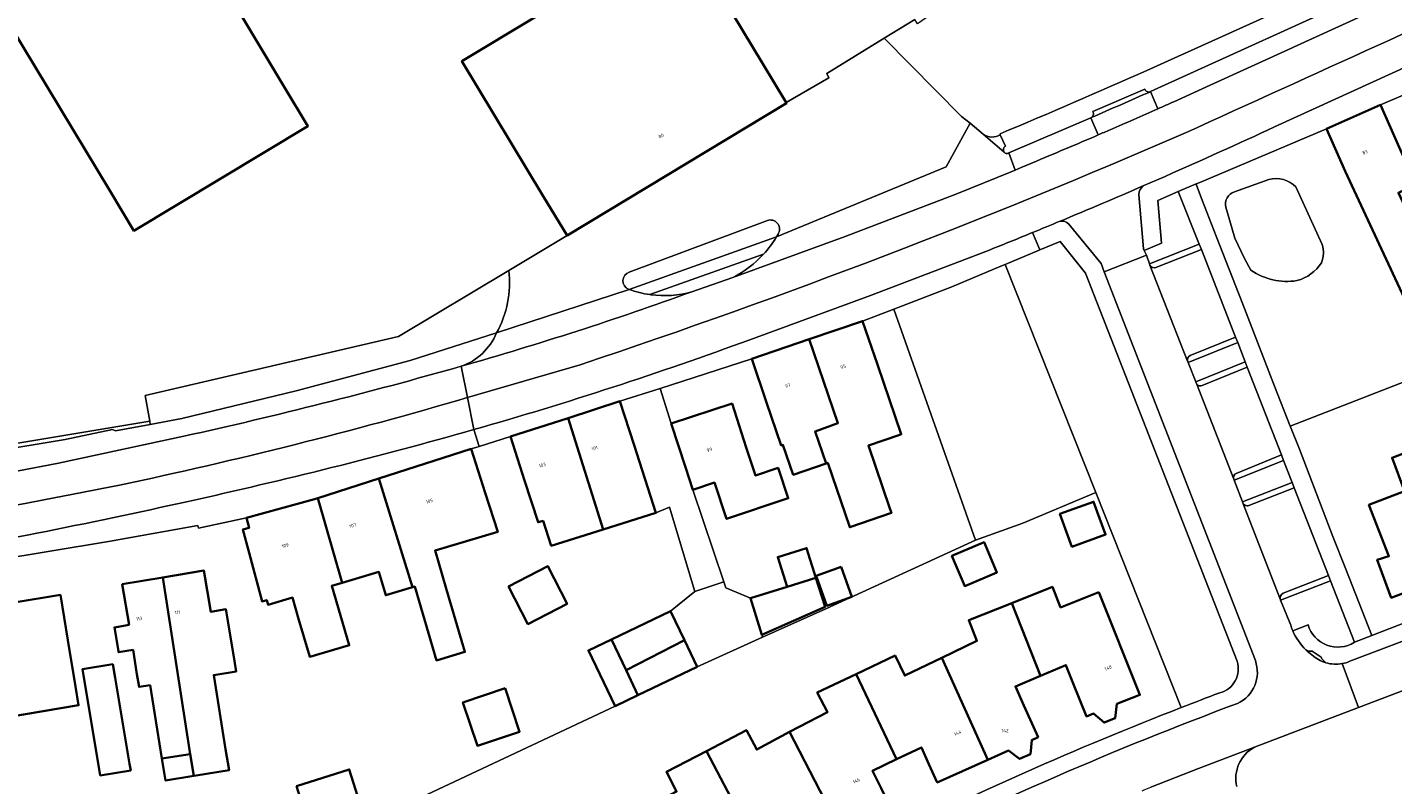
# Model space of a CAD drawing. Header units: metres. Extents: x 197700 to 204338, y 317132 to 325229.
# Tile 121 of 256: x 199497 to 199645, y 318301 to 318384. Entities that reach past the tile are written whole.
import ezdxf
from ezdxf.enums import TextEntityAlignment as Align

# ---------------------------------------------------------------- set-up
doc = ezdxf.new("R2010")
doc.units = ezdxf.units.M
for name, color, linetype, lineweight in [('B-WE-GR-BEPLANTING_CULTUUR_BODEMBEDEKKER-GV', 90, 'Continuous', 18), ('B-WE-GR-BEPLANTING_CULTUUR_HEESTERS-GV', 90, 'Continuous', 18), ('B-WE-GR-BOS_LOOF-GV', 40, 'Continuous', 13), ('B-WE-GR-GRAS-GV', 60, 'Continuous', 13), ('B-WE-IE-TERREINAFSCHEIDING_KUNSTMATIG_HEKWERK-G', 20, 'IE-TERREINAFSCHEIDING-KUNSTMATIG', 18), ('B-WE-OG-BEBOUWING-GV', 7, 'Continuous', 35), ('B-WE-OG-BEBOUWING-T18', 10, 'Continuous', 18), ('B-WE-OG-TERREIN_CULTUURSCHEIDING-GV', 7, 'Continuous', 18), ('B-WE-OG-TERREIN_ERF-GV', 7, 'Continuous', 18), ('B-WE-OG-WATER_GREPPEL-GV', 160, 'Continuous', 18), ('B-WE-VH-VERHARDING_ASFALT-GV', 252, 'Continuous', 18), ('B-WE-VH-VERHARDING_BETONSTRAATSTEEN-GV', 252, 'Continuous', 18), ('B-WE-VH-VERHARDING_GESLOTEN-GV', 252, 'Continuous', 18), ('B-WE-VH-VERHARDING_HALFVERHARDING-GV', 252, 'Continuous', 18), ('B-WE-VH-VERHARDING_OPEN-GV', 252, 'Continuous', 18), ('B-WE-VH-VERHARDING_STRAATBAKSTEEN-GV', 252, 'Continuous', 18), ('B-WE-VH-VERHARDING_TEGEL-GV', 252, 'Continuous', 18)]:
    doc.layers.add(name, color=color, linetype=linetype, lineweight=lineweight)
doc.styles.add('NLCS-ISO-M200-T18', font='NLCS-ISO.ttf', dxfattribs={"height": 0.36})
doc.linetypes.add('IE-TERREINAFSCHEIDING-KUNSTMATIG', pattern='A,4,[82,NLCS.SHX,S=0.75,R=90,X=0,Y=0],4,-2', length=10)

msp = doc.modelspace()

# ---------------------------------------------------------------- linework, layer by layer
at = {"layer": 'B-WE-GR-BEPLANTING_CULTUUR_BODEMBEDEKKER-GV'}
msp.add_lwpolyline([(199500.92, 318338.949), (199506.048, 318340.017), (199506.386, 318339.877), (199510.139, 318340.566), (199510.08, 318340.933), (199469.064, 318334.091), (199469.231, 318333.691)], close=True, dxfattribs=at)
at = {"layer": 'B-WE-GR-BEPLANTING_CULTUUR_HEESTERS-GV'}
for points in [[(199576.742, 318359.066), (199564.406, 318354.662), (199564.487, 318354.65)], [(199568.97, 318354.978), (199573.403, 318356.53)]]:
    msp.add_lwpolyline(points, dxfattribs=at)
for points in [[(199573.403, 318356.53, 0.0903013), (199576.742, 318359.066)], [(199564.487, 318354.65, 0.1034219), (199568.97, 318354.978)]]:
    msp.add_lwpolyline(points, format="xyb", dxfattribs=at)
at = {"layer": 'B-WE-GR-BOS_LOOF-GV'}
msp.add_lwpolyline([(199930.14, 318404.44), (199888.494, 318379.147), (199885.262, 318378.342), (199857.285, 318378.176), (199857.304, 318379.806), (199851.187, 318379.879), (199838.131, 318379.311), (199825.179, 318377.579), (199812.433, 318374.697), (199810.414, 318374.13), (199641.357, 318309.84), (199630.056, 318305.532)], dxfattribs=at)
msp.add_lwpolyline([(199630.056, 318305.532, 0.3391865), (199628.124, 318301.251)], format="xyb", dxfattribs=at)
at = {"layer": 'B-WE-GR-GRAS-GV'}
msp.add_lwpolyline([(199637.864, 318372.653), (199624.122, 318366.826), (199623.705, 318366.699), (199623.758, 318366.565), (199624.386, 318364.906), (199625.877, 318361.016), (199628.697, 318353.812), (199632.238, 318344.742), (199633.925, 318340.386), (199649.745, 318346.537), (199647.225, 318352.774), (199647.077, 318352.705), (199639.891, 318368.082)], close=True, dxfattribs=at)
for points in [[(199627.894, 318365.829), (199631.605, 318367.162)], [(199634.548, 318366.36), (199637.39, 318360.108)], [(199627.918, 318360.808), (199626.927, 318364.151)], [(199629.671, 318357.309), (199628.974, 318358.581), (199627.918, 318360.808)]]:
    msp.add_lwpolyline(points, dxfattribs=at)
for points in [[(199631.605, 318367.162, -0.2684091), (199634.548, 318366.36)], [(199626.927, 318364.151, -0.3970206), (199627.894, 318365.829)], [(199637.39, 318360.108, -0.169533), (199637.334, 318358.126)], [(199637.334, 318358.126, -0.1853288), (199634.663, 318356.189)], [(199634.663, 318356.189, -0.1953466), (199629.671, 318357.309)]]:
    msp.add_lwpolyline(points, format="xyb", dxfattribs=at)
at = {"layer": 'B-WE-IE-TERREINAFSCHEIDING_KUNSTMATIG_HEKWERK-G'}
for points in [[(199593.167, 318384.549), (199589.849, 318382.509)], [(199589.849, 318382.509), (199583.604, 318378.67)], [(199583.822, 318378.193), (199579.198, 318375.53)], [(199583.604, 318378.67), (199583.822, 318378.193)], [(199549.076, 318357.284), (199555.404, 318361.067)], [(199537.089, 318350.119), (199549.076, 318357.284)], [(199590.871, 318353.1), (199599.738, 318328.005)], [(199537.089, 318350.119), (199509.598, 318343.699)], [(199509.598, 318343.699), (199510.08, 318340.933)], [(199510.08, 318340.933), (199469.064, 318334.091)], [(199572.426, 318323.489), (199569.062, 318333.484)], [(199604.897, 318329.845), (199612.807, 318333.184)], [(199612.807, 318333.184), (199622.09, 318309.829)], [(199565.051, 318330.965), (199566.528, 318331.592)], [(199566.528, 318331.592), (199569.267, 318322.426)], [(199599.738, 318328.005), (199604.897, 318329.845)], [(199583.487, 318320.536), (199599.738, 318328.005)], [(199569.267, 318322.426), (199566.642, 318320.302)], [(199572.645, 318322.839), (199572.426, 318323.489)], [(199575.318, 318321.694), (199572.645, 318322.839)], [(199560.617, 318310.002), (199533.599, 318297.294)]]:
    msp.add_lwpolyline(points, dxfattribs=at)
at = {"layer": 'B-WE-OG-BEBOUWING-GV'}
msp.add_lwpolyline([(199467.897, 318428.667), (199505.797, 318365.89), (199508.371, 318361.604), (199527.269, 318372.956), (199524.694, 318377.242), (199513.927, 318395.161)], dxfattribs=at)
for points in [[(199567.835, 318394.362), (199543.98, 318380.001), (199552.821, 318365.348), (199555.404, 318361.067), (199579.243, 318375.455), (199579.198, 318375.53), (199576.66, 318379.736)], [(199647.586, 318366.609), (199645.776, 318370.692), (199643.75, 318375.262), (199637.864, 318372.653), (199639.891, 318368.082), (199647.077, 318352.705), (199647.225, 318352.774), (199650.888, 318354.471), (199645.675, 318365.723)], [(199581.708, 318349.823), (199584.823, 318340.718), (199582.343, 318339.816), (199583.543, 318336.331), (199583.714, 318336.39), (199586.109, 318329.408), (199590.633, 318330.959), (199590.463, 318331.456), (199588.124, 318338.275), (199591.42, 318339.42), (199591.688, 318339.513), (199589.104, 318347.069), (199587.486, 318351.8)], [(199581.708, 318349.823), (199575.454, 318347.683), (199577.072, 318342.953), (199578.665, 318338.296), (199578.842, 318338.357), (199579.958, 318335.102), (199583.543, 318336.331), (199582.343, 318339.816), (199584.823, 318340.718)], [(199561.138, 318343.087), (199555.517, 318341.271), (199559.342, 318329.174), (199565.051, 318330.965), (199562.674, 318338.329)], [(199571.403, 318334.265), (199572.719, 318330.32), (199579.426, 318332.557), (199578.326, 318335.855), (199575.857, 318335.031), (199574.869, 318338.077), (199573.326, 318342.833), (199566.723, 318340.692), (199568.266, 318335.936), (199569.062, 318333.484)], [(199552.823, 318330.122), (199553.678, 318327.397), (199559.342, 318329.174), (199555.517, 318341.271), (199549.257, 318339.249), (199550.794, 318334.491), (199552.262, 318329.946)], [(199653.573, 318328.125), (199650.941, 318335.078), (199649.561, 318338.723), (199644.993, 318336.949), (199646.34, 318333.343), (199642.468, 318331.838), (199644.643, 318326.26), (199643.383, 318325.88), (199644.907, 318321.759), (199651.823, 318324.397), (199650.8, 318327.059)], [(199546.524, 318333.146), (199545, 318337.908), (199534.967, 318334.698), (199538.612, 318322.89), (199538.86, 318322.963), (199541.227, 318314.959), (199544.316, 318315.872), (199542.279, 318322.764), (199541.064, 318326.872), (199547.879, 318328.913)], [(199534.967, 318334.698), (199528.337, 318332.576), (199530.972, 318323.373), (199534.971, 318324.555), (199535.716, 318322.034), (199538.612, 318322.89)], [(199531.65, 318316.575), (199531.753, 318316.605), (199529.85, 318323.041), (199530.972, 318323.373), (199528.337, 318332.576), (199527.97, 318332.459), (199520.596, 318330.416), (199520.878, 318329.345), (199520.203, 318329.169), (199520.878, 318326.641), (199522.288, 318321.361), (199522.796, 318321.511), (199522.947, 318321.001), (199525.572, 318321.777), (199526.252, 318319.475), (199527.478, 318315.341)], [(199608.93, 318330.861), (199610.228, 318327.287), (199613.878, 318328.612), (199612.581, 318332.186)], [(199579.295, 318322.938), (199582.429, 318323.918), (199581.418, 318327.151), (199578.284, 318326.17)], [(199597.195, 318326.309), (199598.591, 318323.027), (199602.085, 318324.513), (199600.688, 318327.796)], [(199507.849, 318318.8), (199506.252, 318318.533), (199506.682, 318315.959), (199506.705, 318315.845), (199508.28, 318316.098), (199508.704, 318313.443), (199508.923, 318312.074), (199510.133, 318312.255), (199511.405, 318304.3), (199514.491, 318304.793), (199511.512, 318323.966), (199507.108, 318323.229)], [(199514.861, 318302.414), (199515.117, 318302.455), (199518.697, 318303.027), (199518.331, 318305.317), (199517.046, 318313.36), (199519.485, 318313.75), (199519.18, 318315.571), (199518.354, 318320.502), (199516.704, 318320.232), (199515.971, 318324.713), (199511.512, 318323.966), (199514.491, 318304.793)], [(199549.061, 318322.981), (199551.149, 318318.903), (199555.405, 318321.092), (199553.318, 318325.17)], [(199575.318, 318321.694), (199576.557, 318317.734), (199583.416, 318320.762), (199582.429, 318323.918), (199579.295, 318322.938)], [(199585.159, 318325.115), (199582.456, 318324.144), (199583.626, 318320.89), (199586.328, 318321.861)], [(199613.162, 318322.363), (199609, 318320.704), (199608.112, 318322.934), (199603.685, 318321.17), (199606.828, 318313.284), (199609.575, 318314.443), (199610.375, 318312.457), (199611.816, 318308.879), (199612.551, 318309.178), (199613.72, 318308.2), (199614.925, 318308.684), (199615.117, 318310.224), (199617.604, 318311.215)], [(199492.173, 318310.453), (199492.518, 318308.415), (199502.366, 318310.083), (199502.021, 318312.121), (199501.195, 318317.14), (199500.383, 318322.073), (199490.527, 318320.451), (199491.339, 318315.518)], [(199605.742, 318304.783), (199605.856, 318306.31), (199606.556, 318306.627), (199605.017, 318310.045), (199604.081, 318312.124), (199606.828, 318313.284), (199603.685, 318321.17), (199599.017, 318319.31), (199599.909, 318317.071), (199596.101, 318315.24), (199601.081, 318304.161), (199603.326, 318305.169), (199604.546, 318304.255)], [(199561.808, 318313.891), (199568.152, 318317.144), (199566.642, 318320.302), (199560.213, 318317.227)], [(199561.808, 318313.891), (199560.213, 318317.227), (199557.731, 318316.04), (199560.617, 318310.002), (199563.1, 318311.189)], [(199569.53, 318314.263), (199569.529, 318314.264), (199568.152, 318317.144), (199561.808, 318313.891), (199563.1, 318311.189)], [(199601.081, 318304.161), (199596.101, 318315.24), (199592.064, 318313.299), (199591.031, 318315.476), (199586.785, 318313.46), (199591.175, 318304.215), (199593.88, 318305.512), (199594.699, 318303.699), (199595.602, 318301.703)], [(199506.087, 318314.544), (199502.784, 318313.99), (199504.72, 318302.462), (199508.023, 318303.016), (199507.906, 318303.713), (199506.336, 318313.064)], [(199591.175, 318304.215), (199586.785, 318313.46), (199582.57, 318311.46), (199583.69, 318309.338), (199579.56, 318307.204), (199585.057, 318296.546), (199590.429, 318299.222), (199589.497, 318301.093), (199588.565, 318302.964)], [(199548.672, 318311.925), (199544.09, 318310.396), (199545.663, 318305.68), (199550.245, 318307.208)], [(199580.385, 318294.218), (199581.641, 318293.336), (199582.804, 318293.915), (199582.856, 318295.449), (199585.057, 318296.546), (199579.56, 318307.204), (199575.997, 318305.275), (199574.876, 318307.397), (199570.543, 318305.109), (199574.341, 318297.861), (199576.994, 318299.254), (199577.877, 318297.481), (199579.678, 318293.866)], [(199514.491, 318304.793), (199511.405, 318304.3), (199511.785, 318301.922), (199514.861, 318302.414)], [(199570.543, 318305.109), (199566.187, 318302.844), (199567.299, 318300.706), (199563.585, 318298.774), (199569.381, 318288.315), (199571.532, 318289.503), (199572.824, 318288.675), (199573.962, 318289.303), (199573.948, 318290.838), (199574.604, 318291.2), (199572.711, 318294.628), (199571.694, 318296.47), (199574.341, 318297.861)], [(199526.029, 318301.312), (199527.88, 318295.483), (199528.642, 318295.724), (199533.599, 318297.294), (199531.752, 318303.125)]]:
    msp.add_lwpolyline(points, close=True, dxfattribs=at)
at = {"layer": 'B-WE-OG-TERREIN_CULTUURSCHEIDING-GV'}
for points in [[(199619.949, 318360.235), (199618.078, 318359.464), (199618.309, 318358.95), (199618.65, 318358.012), (199624.061, 318360.14), (199621.747, 318365.844), (199619.538, 318364.882)], [(199622.839, 318347.311), (199623.667, 318345.215), (199629.045, 318347.352), (199628.227, 318349.45)], [(199627.836, 318334.522), (199628.753, 318332.169), (199634.15, 318334.251), (199633.208, 318336.669)]]:
    msp.add_lwpolyline(points, close=True, dxfattribs=at)
for points in [[(199628.164, 318314.859), (199611.715, 318357.003), (199608.948, 318360.432), (199606.724, 318359.519), (199606.659, 318359.492), (199602.965, 318357.945), (199612.807, 318333.184)], [(199612.807, 318333.184), (199622.09, 318309.829)], [(199638.307, 318323.584), (199632.888, 318321.484), (199633.982, 318318.783)], [(199640.902, 318316.923), (199638.307, 318323.584)], [(199634.2, 318318.175), (199635.87, 318318.828)]]:
    msp.add_lwpolyline(points, dxfattribs=at)
for points in [[(199633.982, 318318.783, 0.0256301), (199634.2, 318318.175)], [(199635.87, 318318.828, 0.5001885), (199640.902, 318316.923)], [(199626.282, 318311.433, 0.4327638), (199628.164, 318314.859)], [(199622.09, 318309.829, -0.0028155), (199626.282, 318311.433)]]:
    msp.add_lwpolyline(points, format="xyb", dxfattribs=at)
at = {"layer": 'B-WE-OG-TERREIN_ERF-GV'}
for points in [[(199513.927, 318395.161), (199524.694, 318377.242), (199527.269, 318372.956), (199508.371, 318361.604), (199505.797, 318365.89), (199467.897, 318428.667)], [(199422.134, 318407.139), (199427.83, 318369.221), (199454.62, 318374.017), (199462.487, 318349.88), (199469.064, 318334.091), (199510.08, 318340.933), (199509.598, 318343.699), (199537.089, 318350.119), (199549.076, 318357.284), (199555.404, 318361.067), (199552.821, 318365.348), (199543.98, 318380.001), (199567.835, 318394.362), (199576.66, 318379.736), (199579.198, 318375.53), (199583.822, 318378.193), (199583.604, 318378.67), (199589.849, 318382.509), (199593.167, 318384.549)], [(199646.187, 318376.313), (199643.75, 318375.262), (199645.776, 318370.692)], [(199549.076, 318357.284), (199537.089, 318350.119)], [(199537.089, 318350.119), (199509.598, 318343.699), (199510.08, 318340.933), (199510.139, 318340.566), (199513.585, 318341.199), (199526.003, 318344.23), (199538.359, 318347.512), (199547.735, 318350.502)], [(199649.745, 318346.537), (199633.925, 318340.386), (199633.952, 318340.315), (199634.922, 318337.88), (199638.546, 318328.398), (199639.97, 318324.857), (199642.777, 318317.649), (199644.763, 318318.413), (199652.676, 318321.47)], [(199526.029, 318301.312), (199531.752, 318303.125), (199533.599, 318297.294), (199560.617, 318310.002), (199557.731, 318316.04), (199560.213, 318317.227), (199566.642, 318320.302), (199569.267, 318322.426), (199566.528, 318331.592), (199565.051, 318330.965), (199559.342, 318329.174), (199553.678, 318327.397), (199552.823, 318330.122), (199552.262, 318329.946), (199550.794, 318334.491), (199549.257, 318339.249), (199545.857, 318338.178), (199545, 318337.908), (199546.524, 318333.146), (199547.879, 318328.913), (199541.064, 318326.872), (199542.279, 318322.764), (199544.316, 318315.872), (199541.227, 318314.959), (199538.86, 318322.963), (199538.612, 318322.89), (199535.716, 318322.034), (199534.971, 318324.555), (199530.972, 318323.373), (199529.85, 318323.041), (199531.753, 318316.605), (199531.65, 318316.575), (199527.478, 318315.341), (199526.252, 318319.475), (199525.572, 318321.777), (199522.947, 318321.001), (199522.796, 318321.511), (199522.288, 318321.361), (199520.878, 318326.641), (199520.203, 318329.169), (199520.878, 318329.345), (199520.596, 318330.416), (199515.369, 318329.308), (199515.292, 318329.615), (199505.602, 318327.864), (199486.995, 318324.781)], [(199651.823, 318324.397), (199644.907, 318321.759), (199643.383, 318325.88), (199644.643, 318326.26), (199642.468, 318331.838), (199646.34, 318333.343), (199644.993, 318336.949), (199649.561, 318338.723)], [(199622.09, 318309.829), (199612.807, 318333.184), (199604.897, 318329.845), (199599.738, 318328.005), (199583.487, 318320.536), (199576.643, 318317.46), (199569.529, 318314.264)], [(199567.299, 318300.706), (199566.187, 318302.844), (199570.543, 318305.109), (199574.876, 318307.397), (199575.997, 318305.275), (199579.56, 318307.204), (199583.69, 318309.338), (199582.57, 318311.46), (199586.785, 318313.46), (199591.031, 318315.476), (199592.064, 318313.299), (199596.101, 318315.24), (199599.909, 318317.071), (199599.017, 318319.31), (199603.685, 318321.17), (199608.112, 318322.934), (199609, 318320.704), (199613.162, 318322.363), (199617.604, 318311.215), (199615.117, 318310.224), (199614.925, 318308.684), (199613.72, 318308.2), (199612.551, 318309.178), (199611.816, 318308.879), (199610.375, 318312.457), (199609.575, 318314.443), (199606.828, 318313.284), (199604.081, 318312.124), (199605.017, 318310.045), (199606.556, 318306.627), (199605.856, 318306.31), (199605.742, 318304.783), (199604.546, 318304.255), (199603.326, 318305.169), (199601.081, 318304.161), (199595.602, 318301.703), (199594.699, 318303.699), (199593.88, 318305.512), (199591.175, 318304.215), (199588.565, 318302.964), (199589.497, 318301.093)], [(199569.529, 318314.264), (199569.53, 318314.263), (199563.1, 318311.189), (199560.617, 318310.002), (199533.599, 318297.294), (199528.642, 318295.724), (199529.27, 318293.953), (199522.618, 318291.459), (199513.587, 318287.334), (199490.008, 318275.864), (199468.902, 318263.931), (199464.684, 318260.961), (199472.051, 318253.606), (199492.608, 318233.331)]]:
    msp.add_lwpolyline(points, dxfattribs=at)
for points in [[(199547.735, 318350.502, 0.1580962), (199549.076, 318357.284)], [(199588.541, 318294.979, -0.0228316), (199622.09, 318309.829)]]:
    msp.add_lwpolyline(points, format="xyb", dxfattribs=at)
for points in [[(199612.807, 318333.184), (199602.965, 318357.945), (199602.517, 318357.757), (199597.169, 318355.518), (199590.871, 318353.1), (199599.738, 318328.005), (199604.897, 318329.845)], [(199572.719, 318330.32), (199571.403, 318334.265), (199569.062, 318333.484), (199572.426, 318323.489), (199572.645, 318322.839), (199575.318, 318321.694), (199579.295, 318322.938), (199578.284, 318326.17), (199581.418, 318327.151), (199582.429, 318323.918), (199583.416, 318320.762), (199576.557, 318317.734), (199576.643, 318317.46), (199583.487, 318320.536), (199599.738, 318328.005), (199590.871, 318353.1), (199587.486, 318351.8), (199589.104, 318347.069), (199591.688, 318339.513), (199591.42, 318339.42), (199588.124, 318338.275), (199590.463, 318331.456), (199590.633, 318330.959), (199586.109, 318329.408), (199583.714, 318336.39), (199583.543, 318336.331), (199579.958, 318335.102), (199578.842, 318338.357), (199578.665, 318338.296), (199577.072, 318342.953), (199575.454, 318347.683), (199565.504, 318344.489), (199566.723, 318340.692), (199573.326, 318342.833), (199574.869, 318338.077), (199575.857, 318335.031), (199578.326, 318335.855), (199579.426, 318332.557)], [(199608.93, 318330.861), (199612.581, 318332.186), (199613.878, 318328.612), (199610.228, 318327.287)], [(199597.195, 318326.309), (199600.688, 318327.796), (199602.085, 318324.513), (199598.591, 318323.027)], [(199515.117, 318302.455), (199514.861, 318302.414), (199511.785, 318301.922), (199511.405, 318304.3), (199510.133, 318312.255), (199508.923, 318312.074), (199508.704, 318313.443), (199508.28, 318316.098), (199506.705, 318315.845), (199506.682, 318315.959), (199506.252, 318318.533), (199507.849, 318318.8), (199507.108, 318323.229), (199511.512, 318323.966), (199515.971, 318324.713), (199516.704, 318320.232), (199518.354, 318320.502), (199519.18, 318315.571), (199519.485, 318313.75), (199517.046, 318313.36), (199518.331, 318305.317), (199518.697, 318303.027)], [(199549.061, 318322.981), (199553.318, 318325.17), (199555.405, 318321.092), (199551.149, 318318.903)], [(199585.159, 318325.115), (199586.328, 318321.861), (199583.626, 318320.89), (199582.456, 318324.144)], [(199492.518, 318308.415), (199492.173, 318310.453), (199491.339, 318315.518), (199490.527, 318320.451), (199500.383, 318322.073), (199501.195, 318317.14), (199502.021, 318312.121), (199502.366, 318310.083)], [(199502.784, 318313.99), (199506.087, 318314.544), (199506.336, 318313.064), (199507.906, 318303.713), (199508.023, 318303.016), (199504.72, 318302.462)], [(199548.672, 318311.925), (199550.245, 318307.208), (199545.663, 318305.68), (199544.09, 318310.396)]]:
    msp.add_lwpolyline(points, close=True, dxfattribs=at)
at = {"layer": 'B-WE-OG-WATER_GREPPEL-GV'}
for points in [[(199631.605, 318367.162), (199627.894, 318365.829)], [(199637.39, 318360.108), (199634.548, 318366.36)], [(199626.927, 318364.151), (199627.918, 318360.808), (199628.974, 318358.581), (199629.671, 318357.309)]]:
    msp.add_lwpolyline(points, dxfattribs=at)
for points in [[(199634.548, 318366.36, 0.2684091), (199631.605, 318367.162)], [(199627.894, 318365.829, 0.3970206), (199626.927, 318364.151)], [(199637.334, 318358.126, 0.169533), (199637.39, 318360.108)], [(199634.663, 318356.189, 0.1853288), (199637.334, 318358.126)], [(199629.671, 318357.309, 0.1953466), (199634.663, 318356.189)]]:
    msp.add_lwpolyline(points, format="xyb", dxfattribs=at)
at = {"layer": 'B-WE-VH-VERHARDING_ASFALT-GV'}
for points in [[(199664.271, 318391.16), (199662.755, 318394.533), (199662.1, 318394.235), (199658.446, 318392.574), (199654.896, 318390.96), (199654.874, 318390.95), (199651.764, 318389.527), (199644.521, 318386.215), (199634.272, 318381.527), (199634.137, 318381.465), (199625.249, 318377.41), (199621.31, 318375.613)], [(199632.218, 318372.877), (199665.62, 318388.157), (199664.271, 318391.16)], [(199639.573, 318314.605), (199641.357, 318309.84), (199810.414, 318374.13), (199812.433, 318374.697), (199825.179, 318377.579), (199838.131, 318379.311), (199851.187, 318379.879), (199850.792, 318384.669)], [(199605.94, 318368.986), (199604.73, 318368.475), (199604.051, 318368.188), (199603.638, 318368.013), (199597.712, 318365.597), (199585.591, 318360.973), (199573.403, 318356.53), (199568.97, 318354.978)], [(199618.039, 318366.497), (199619.397, 318367.089), (199620.35, 318367.507)], [(199575.265, 318349.772), (199588.338, 318354.567), (199601.345, 318359.544)], [(199543.893, 318346.882), (199544.579, 318343.483), (199556.839, 318347.06)], [(199544.579, 318343.483), (199543.893, 318346.882)], [(199556.839, 318347.06), (199544.579, 318343.483), (199545.281, 318340.005)], [(199545.281, 318340.005), (199544.579, 318343.483)], [(199513.774, 318339.293), (199500.197, 318336.369), (199486.56, 318333.75), (199469.368, 318330.833), (199421.643, 318322.736), (199422.251, 318319.119), (199440.965, 318322.248)], [(199648.713, 318318.026), (199640.401, 318314.854)]]:
    msp.add_lwpolyline(points, dxfattribs=at)
for points in [[(199664.271, 318391.16, 0.0009394), (199622.555, 318372.226)], [(199622.555, 318372.226, -0.0009394), (199664.271, 318391.16)], [(199619.555, 318374.832, -0.0021932), (199614.366, 318372.56)], [(199621.31, 318375.613, -0.0007919), (199619.555, 318374.832)], [(199620.35, 318367.507, 0.0054389), (199632.218, 318372.877)], [(199622.555, 318372.226, -0.0221214), (199556.839, 318347.06)], [(199556.839, 318347.06, 0.0221214), (199622.555, 318372.226)], [(199613.081, 318372.005, -0.0034588), (199605.94, 318368.986)], [(199614.366, 318372.56, -0.0009391), (199613.081, 318372.005)], [(199608.94, 318362.634, 0.0041455), (199618.039, 318366.497)], [(199605.954, 318361.405, 0.0014319), (199608.94, 318362.634)], [(199601.345, 318359.544, 0.0021274), (199605.954, 318361.405)], [(199568.97, 318354.978, -0.0176059), (199543.893, 318346.882)], [(199545.281, 318340.005, 0.0182217), (199575.265, 318349.772)], [(199543.893, 318346.882, -0.0148283), (199513.774, 318339.293)], [(199544.579, 318343.483, -0.0192902), (199506.803, 318333.989)], [(199506.803, 318333.989, 0.0192902), (199544.579, 318343.483)], [(199514.261, 318332.223, 0.0146972), (199545.281, 318340.005)], [(199506.803, 318333.989, -0.0089035), (199440.965, 318322.248)], [(199440.965, 318322.248, 0.0089035), (199506.803, 318333.989)], [(199481.275, 318325.716, 0.0128153), (199514.261, 318332.223)], [(199640.401, 318314.854, -0.0560528), (199639.573, 318314.605)]]:
    msp.add_lwpolyline(points, format="xyb", dxfattribs=at)
at = {"layer": 'B-WE-VH-VERHARDING_BETONSTRAATSTEEN-GV'}
for points in [[(199625.249, 318377.41), (199634.137, 318381.465), (199634.272, 318381.527), (199644.521, 318386.215), (199643.695, 318388.058), (199643.49, 318387.965), (199618.769, 318376.707), (199619.555, 318374.832)], [(199621.31, 318375.613), (199625.249, 318377.41)], [(199618.137, 318376.972), (199612.504, 318374.531)], [(199619.555, 318374.832), (199618.769, 318376.707), (199618.742, 318376.695)], [(199613.081, 318372.005), (199612.28, 318373.871), (199603.359, 318370.067), (199604.051, 318368.188), (199604.73, 318368.475)], [(199612.299, 318373.879), (199612.28, 318373.871), (199613.081, 318372.005)], [(199604.73, 318368.475), (199605.94, 318368.986)], [(199637.278, 318315.308), (199636.329, 318315.973)], [(199630.056, 318305.532), (199623.967, 318303.211), (199618.795, 318301.179)]]:
    msp.add_lwpolyline(points, dxfattribs=at)
for points in [[(199612.299, 318373.879, 0.0018814), (199618.742, 318376.695)], [(199618.742, 318376.695, -0.0018814), (199612.299, 318373.879)], [(199618.742, 318376.695, -0.4405437), (199618.137, 318376.972)], [(199612.504, 318374.531, -0.4364123), (199612.299, 318373.879)], [(199614.366, 318372.56, 0.0021932), (199619.555, 318374.832)], [(199619.555, 318374.832, 0.0007919), (199621.31, 318375.613)], [(199605.94, 318368.986, 0.0034588), (199613.081, 318372.005)], [(199613.081, 318372.005, 0.0009391), (199614.366, 318372.56)], [(199636.329, 318315.973, -0.2511044), (199635.632, 318316.104)], [(199635.632, 318316.104, 0.0343217), (199636.279, 318315.57)], [(199636.279, 318315.57, 0.1165679), (199637.812, 318314.699)], [(199637.812, 318314.699, -0.1369459), (199637.278, 318315.308)], [(199628.124, 318301.251, -0.3391865), (199630.056, 318305.532)]]:
    msp.add_lwpolyline(points, format="xyb", dxfattribs=at)
at = {"layer": 'B-WE-VH-VERHARDING_GESLOTEN-GV'}
for points in [[(199578.145, 318360.947), (199596.557, 318368.527), (199599.164, 318373.269), (199598.248, 318374.014), (199589.849, 318382.509), (199583.604, 318378.67)], [(199583.604, 318378.67), (199583.822, 318378.193), (199579.198, 318375.53), (199579.243, 318375.455), (199555.404, 318361.067), (199549.076, 318357.284)], [(199618.078, 318359.464), (199617.992, 318359.655), (199617.485, 318365.53)], [(199562.148, 318357.114), (199577.157, 318362.713)], [(199609.873, 318362.321), (199613.389, 318358.03), (199613.728, 318357.157), (199618.309, 318358.95), (199618.078, 318359.464)], [(199547.735, 318350.502), (199562.141, 318355.233), (199562.081, 318355.256)]]:
    msp.add_lwpolyline(points, dxfattribs=at)
for points in [[(199618.039, 318366.497, -0.0041455), (199608.94, 318362.634)], [(199617.485, 318365.53, -0.2528671), (199618.039, 318366.497)], [(199577.157, 318362.713, -0.6860071), (199578.364, 318361.328)], [(199608.94, 318362.634, -0.2782741), (199609.873, 318362.321)], [(199578.364, 318361.328, -0.0093206), (199578.145, 318360.947)], [(199549.076, 318357.284, -0.1580962), (199547.735, 318350.502)], [(199562.081, 318355.256, -0.6905223), (199562.148, 318357.114)]]:
    msp.add_lwpolyline(points, format="xyb", dxfattribs=at)
at = {"layer": 'B-WE-VH-VERHARDING_HALFVERHARDING-GV'}
msp.add_lwpolyline([(199565.504, 318344.489), (199561.138, 318343.087), (199562.674, 318338.329), (199565.051, 318330.965), (199566.528, 318331.592), (199569.267, 318322.426), (199572.426, 318323.489), (199569.062, 318333.484), (199568.266, 318335.936), (199566.723, 318340.692)], close=True, dxfattribs=at)
at = {"layer": 'B-WE-VH-VERHARDING_OPEN-GV'}
for points in [[(199618.359, 318379.001), (199636.559, 318387.261), (199642.471, 318389.994), (199640.971, 318393.269), (199648.03, 318396.601), (199649.25, 318394.018), (199649.594, 318393.287), (199650.2, 318393.567), (199630.71, 318435.219), (199625.247, 318432.421), (199588.996, 318413.854), (199600.223, 318388.771), (199593.469, 318384.079), (199593.167, 318384.549), (199589.849, 318382.509)], [(199589.849, 318382.509), (199598.248, 318374.014), (199599.164, 318373.269), (199600.582, 318372.07)], [(199602.864, 318370.116), (199600.582, 318372.07), (199599.164, 318373.269), (199596.557, 318368.527), (199578.145, 318360.947)], [(199602.451, 318372.028), (199602.422, 318372.128)], [(199597.712, 318365.597), (199603.638, 318368.013), (199604.051, 318368.188), (199603.359, 318370.067)], [(199573.403, 318356.53), (199585.591, 318360.973), (199597.712, 318365.597)], [(199577.157, 318362.713), (199562.148, 318357.114)], [(199562.081, 318355.256), (199562.141, 318355.233), (199578.145, 318360.947)], [(199578.145, 318360.947), (199562.141, 318355.233)], [(199619.348, 318357.599), (199624.286, 318359.563), (199624.061, 318360.14), (199618.65, 318358.012), (199618.698, 318357.881)], [(199623.078, 318348.06), (199628, 318350.034), (199624.286, 318359.563), (199619.348, 318357.599)], [(199564.406, 318354.662), (199576.742, 318359.066)], [(199618.698, 318357.881), (199622.794, 318347.426)], [(199562.141, 318355.233), (199547.735, 318350.502)], [(199564.487, 318354.65), (199564.406, 318354.662)], [(199622.799, 318347.413), (199622.839, 318347.311), (199628.227, 318349.45), (199628, 318350.034), (199623.078, 318348.06)], [(199622.794, 318347.426), (199622.799, 318347.413)], [(199624.368, 318344.813), (199629.271, 318346.773), (199629.045, 318347.352), (199623.667, 318345.215), (199623.749, 318345.008), (199623.796, 318344.943)], [(199628.075, 318335.26), (199632.975, 318337.266), (199629.271, 318346.773), (199624.368, 318344.813)], [(199623.796, 318344.943), (199623.749, 318345.008), (199627.79, 318334.638)], [(199627.79, 318334.638), (199627.836, 318334.522), (199633.208, 318336.669), (199632.975, 318337.266), (199628.075, 318335.26)], [(199629.444, 318331.775), (199634.366, 318333.698), (199634.15, 318334.251), (199628.753, 318332.169), (199628.793, 318332.068)], [(199634.366, 318333.698), (199629.444, 318331.775)], [(199633.172, 318322.241), (199638.083, 318324.159), (199634.366, 318333.698)], [(199628.793, 318332.068), (199628.753, 318332.169), (199628.829, 318331.948), (199631.037, 318326.263), (199632.873, 318321.521)], [(199632.888, 318321.484), (199638.307, 318323.584), (199638.083, 318324.159), (199633.172, 318322.241)], [(199632.873, 318321.521), (199632.878, 318321.509), (199632.883, 318321.497), (199632.888, 318321.484)]]:
    msp.add_lwpolyline(points, dxfattribs=at)
for points in [[(199602.422, 318372.128, 0.0060218), (199618.359, 318379.001)], [(199600.582, 318372.07, 0.297541), (199602.451, 318372.028)], [(199603.359, 318370.067, -0.4102814), (199602.864, 318370.116)], [(199578.364, 318361.328, 0.6860071), (199577.157, 318362.713)], [(199578.145, 318360.947, 0.0093206), (199578.364, 318361.328)], [(199576.742, 318359.066, 0.0503675), (199578.145, 318360.947)], [(199578.145, 318360.947, -0.0503675), (199576.742, 318359.066)], [(199576.742, 318359.066, -0.0903013), (199573.403, 318356.53)], [(199562.148, 318357.114, 0.6905223), (199562.081, 318355.256)], [(199619.348, 318357.599, -0.4106935), (199618.698, 318357.881)], [(199618.698, 318357.881, 0.4106935), (199619.348, 318357.599)], [(199562.141, 318355.233, 0.052434), (199564.406, 318354.662)], [(199564.406, 318354.662, -0.052434), (199562.141, 318355.233)], [(199543.893, 318346.882, 0.0176059), (199568.97, 318354.978)], [(199568.97, 318354.978, -0.1034219), (199564.487, 318354.65)], [(199547.735, 318350.502, -0.2165796), (199543.893, 318346.882)], [(199622.794, 318347.426, -0.4033885), (199623.078, 318348.06)], [(199623.078, 318348.06, 0.4033885), (199622.794, 318347.426)], [(199624.368, 318344.813, -0.3424515), (199623.796, 318344.943)], [(199623.796, 318344.943, 0.3424515), (199624.368, 318344.813)], [(199627.79, 318334.638, -0.4041415), (199628.075, 318335.26)], [(199628.075, 318335.26, 0.4041415), (199627.79, 318334.638)], [(199628.793, 318332.068, 0.4180295), (199629.444, 318331.775)], [(199629.444, 318331.775, -0.4180295), (199628.793, 318332.068)], [(199633.172, 318322.241, 0.3919098), (199632.873, 318321.521)], [(199632.873, 318321.521, -0.3919098), (199633.172, 318322.241)]]:
    msp.add_lwpolyline(points, format="xyb", dxfattribs=at)
msp.add_lwpolyline([(199568.152, 318317.144), (199569.529, 318314.264), (199576.643, 318317.46), (199576.557, 318317.734), (199575.318, 318321.694), (199572.645, 318322.839), (199572.426, 318323.489), (199569.267, 318322.426), (199566.642, 318320.302)], close=True, dxfattribs=at)
at = {"layer": 'B-WE-VH-VERHARDING_STRAATBAKSTEEN-GV'}
for points in [[(199633.982, 318318.783), (199632.888, 318321.484), (199632.883, 318321.497), (199632.878, 318321.509), (199632.873, 318321.521), (199631.037, 318326.263), (199628.829, 318331.948), (199628.753, 318332.169), (199627.836, 318334.522), (199627.79, 318334.638), (199623.749, 318345.008), (199623.667, 318345.215), (199622.839, 318347.311), (199622.799, 318347.413), (199622.794, 318347.426), (199618.698, 318357.881), (199618.65, 318358.012), (199618.309, 318358.95), (199613.728, 318357.157), (199630.144, 318314.929)], [(199617.839, 318300.799), (199618.062, 318300.891), (199618.795, 318301.179), (199623.967, 318303.211), (199630.056, 318305.532), (199641.357, 318309.84), (199639.573, 318314.605)]]:
    msp.add_lwpolyline(points, dxfattribs=at)
for points in [[(199634.2, 318318.175, -0.0256301), (199633.982, 318318.783)], [(199635.632, 318316.104, -0.0982889), (199634.2, 318318.175)], [(199636.279, 318315.57, -0.0343217), (199635.632, 318316.104)], [(199637.812, 318314.699, -0.1165679), (199636.279, 318315.57)], [(199630.144, 318314.929, -0.3878212), (199628.219, 318310.293)], [(199639.573, 318314.605, -0.1168588), (199637.812, 318314.699)], [(199628.219, 318310.293, 0.0261086), (199589.304, 318293.392)]]:
    msp.add_lwpolyline(points, format="xyb", dxfattribs=at)
at = {"layer": 'B-WE-VH-VERHARDING_TEGEL-GV'}
for points in [[(199661.241, 318396.095), (199661.431, 318396.182), (199661.915, 318396.403), (199660.962, 318398.522), (199656.606, 318396.529), (199650.2, 318393.567), (199649.594, 318393.287), (199642.471, 318389.994), (199636.559, 318387.261), (199618.359, 318379.001)], [(199618.078, 318359.464), (199619.949, 318360.235), (199619.538, 318364.882), (199621.747, 318365.844), (199623.705, 318366.699), (199624.122, 318366.826), (199637.864, 318372.653), (199643.75, 318375.262), (199646.187, 318376.313), (199652.03, 318379.057), (199666.739, 318385.667), (199665.62, 318388.157), (199632.218, 318372.877)], [(199618.742, 318376.695), (199618.769, 318376.707), (199643.49, 318387.965)], [(199612.504, 318374.531), (199618.137, 318376.972)], [(199603.359, 318370.067), (199612.28, 318373.871), (199612.299, 318373.879)], [(199600.582, 318372.07), (199602.864, 318370.116)], [(199602.422, 318372.128), (199602.451, 318372.028), (199603.023, 318370.801)], [(199603.023, 318370.801), (199602.451, 318372.028)], [(199620.35, 318367.507), (199619.397, 318367.089), (199618.039, 318366.497)], [(199617.485, 318365.53), (199617.992, 318359.655), (199618.078, 318359.464)], [(199545.857, 318338.178), (199549.257, 318339.249), (199555.517, 318341.271), (199561.138, 318343.087), (199565.504, 318344.489), (199575.454, 318347.683), (199581.708, 318349.823), (199587.486, 318351.8), (199590.871, 318353.1), (199597.169, 318355.518), (199602.517, 318357.757), (199602.965, 318357.945), (199606.659, 318359.492), (199606.724, 318359.519), (199605.954, 318361.405)], [(199605.954, 318361.405), (199606.724, 318359.519), (199608.948, 318360.432), (199611.715, 318357.003), (199628.164, 318314.859)], [(199630.144, 318314.929), (199613.728, 318357.157), (199613.389, 318358.03), (199609.873, 318362.321)], [(199601.345, 318359.544), (199588.338, 318354.567), (199575.265, 318349.772)], [(199755.936, 318358.894), (199755.399, 318360.687), (199754.658, 318360.419), (199742.378, 318355.734), (199738.103, 318354.11), (199729.903, 318350.965), (199725.585, 318349.348), (199718.591, 318346.668), (199712.74, 318344.423), (199712.112, 318344.18), (199709.008, 318342.981), (199699.531, 318339.36), (199694.769, 318337.554), (199688.333, 318335.118), (199678.291, 318331.227), (199669.472, 318327.862), (199658.789, 318323.792), (199652.676, 318321.47), (199644.763, 318318.413), (199642.777, 318317.649), (199640.902, 318316.923)], [(199547.735, 318350.502), (199538.359, 318347.512), (199526.003, 318344.23), (199513.585, 318341.199), (199510.139, 318340.566), (199506.386, 318339.877), (199506.048, 318340.017), (199500.92, 318338.949), (199469.231, 318333.691), (199467.14, 318333.344), (199464.417, 318334.984), (199420.833, 318327.555), (199421.311, 318324.709), (199465.739, 318332.247), (199469.368, 318330.833), (199486.56, 318333.75), (199500.197, 318336.369)], [(199422.809, 318315.798), (199423.128, 318313.897), (199486.995, 318324.781), (199505.602, 318327.864), (199515.292, 318329.615), (199515.369, 318329.308), (199520.596, 318330.416), (199527.97, 318332.459), (199528.337, 318332.576), (199534.967, 318334.698), (199545, 318337.908), (199545.857, 318338.178), (199545.281, 318340.005)], [(199500.197, 318336.369), (199513.774, 318339.293)], [(199545.281, 318340.005), (199545.857, 318338.178)], [(199640.401, 318314.854), (199648.713, 318318.026), (199653.072, 318319.698)], [(199635.87, 318318.828), (199634.2, 318318.175)], [(199636.329, 318315.973), (199637.278, 318315.308)]]:
    msp.add_lwpolyline(points, dxfattribs=at)
for points in [[(199618.359, 318379.001, -0.0060218), (199602.422, 318372.128)], [(199618.137, 318376.972, 0.4405437), (199618.742, 318376.695)], [(199612.299, 318373.879, 0.4364123), (199612.504, 318374.531)], [(199632.218, 318372.877, -0.0054389), (199620.35, 318367.507)], [(199602.451, 318372.028, -0.297541), (199600.582, 318372.07)], [(199603.023, 318370.801, 0.4295482), (199602.864, 318370.116)], [(199602.864, 318370.116, -0.4295482), (199603.023, 318370.801)], [(199602.864, 318370.116, 0.4102814), (199603.359, 318370.067)], [(199618.039, 318366.497, 0.2528671), (199617.485, 318365.53)], [(199608.94, 318362.634, -0.0014319), (199605.954, 318361.405)], [(199609.873, 318362.321, 0.2782741), (199608.94, 318362.634)], [(199605.954, 318361.405, -0.0021274), (199601.345, 318359.544)], [(199543.893, 318346.882, 0.2165796), (199547.735, 318350.502)], [(199575.265, 318349.772, -0.0182217), (199545.281, 318340.005)], [(199513.774, 318339.293, 0.0148283), (199543.893, 318346.882)], [(199545.281, 318340.005, -0.0146972), (199514.261, 318332.223)], [(199514.261, 318332.223, -0.0128153), (199481.275, 318325.716)], [(199634.2, 318318.175, 0.0982889), (199635.632, 318316.104)], [(199640.902, 318316.923, -0.5001885), (199635.87, 318318.828)], [(199635.632, 318316.104, 0.2511044), (199636.329, 318315.973)], [(199637.278, 318315.308, 0.1369459), (199637.812, 318314.699)], [(199628.164, 318314.859, -0.4327638), (199626.282, 318311.433)], [(199628.219, 318310.293, 0.3878212), (199630.144, 318314.929)], [(199637.812, 318314.699, 0.1168588), (199639.573, 318314.605)], [(199639.573, 318314.605, 0.0560528), (199640.401, 318314.854)], [(199626.282, 318311.433, 0.0028155), (199622.09, 318309.829)], [(199622.09, 318309.829, 0.0228316), (199588.541, 318294.979)], [(199589.304, 318293.392, -0.0261086), (199628.219, 318310.293)]]:
    msp.add_lwpolyline(points, format="xyb", dxfattribs=at)
msp.add_lwpolyline([(199633.208, 318336.669), (199634.15, 318334.251), (199634.366, 318333.698), (199638.083, 318324.159), (199638.307, 318323.584), (199640.902, 318316.923), (199642.777, 318317.649), (199639.97, 318324.857), (199638.546, 318328.398), (199634.922, 318337.88), (199633.952, 318340.315), (199633.925, 318340.386), (199632.238, 318344.742), (199628.697, 318353.812), (199625.877, 318361.016), (199624.386, 318364.906), (199623.758, 318366.565), (199623.705, 318366.699), (199621.747, 318365.844), (199624.061, 318360.14), (199624.286, 318359.563), (199628, 318350.034), (199628.227, 318349.45), (199629.045, 318347.352), (199629.271, 318346.773), (199632.975, 318337.266)], close=True, dxfattribs=at)

# ---------------------------------------------------------------- texts
at = {"layer": 'B-WE-OG-BEBOUWING-T18', "style": 'NLCS-ISO-M200-T18'}
for s, rotation, p in [('80', 31.1, (199565.617, 318371.903)), ('83', 23.9, (199642.042, 318370.129)), ('95', 18.8, (199585.374, 318346.85)), ('97', 18.8, (199579.358, 318344.791)), ('101', 17.9, (199558.393, 318337.997)), ('99', 17.9, (199570.856, 318337.827)), ('103', 17.9, (199552.721, 318336.165)), ('105', 17.7, (199540.466, 318332.257)), ('107', 17.7, (199532.135, 318329.592)), ('109', 15.4, (199524.797, 318327.429)), ('113', 9.5, (199508.944, 318319.481)), ('111', 9.5, (199513.099, 318320.176)), ('140', 21.7, (199614.15, 318314.144)), ('144', 24.1, (199597.814, 318307.079)), ('146', 26.4, (199586.821, 318301.893))]:
    msp.add_text(s, height=0.36, rotation=rotation, dxfattribs=at).set_placement(p, align=Align.MIDDLE)
msp.add_text('142', height=0.36, dxfattribs=at).set_placement((199602.954, 318307.329), align=Align.MIDDLE)

doc.saveas('drawing.dxf')
